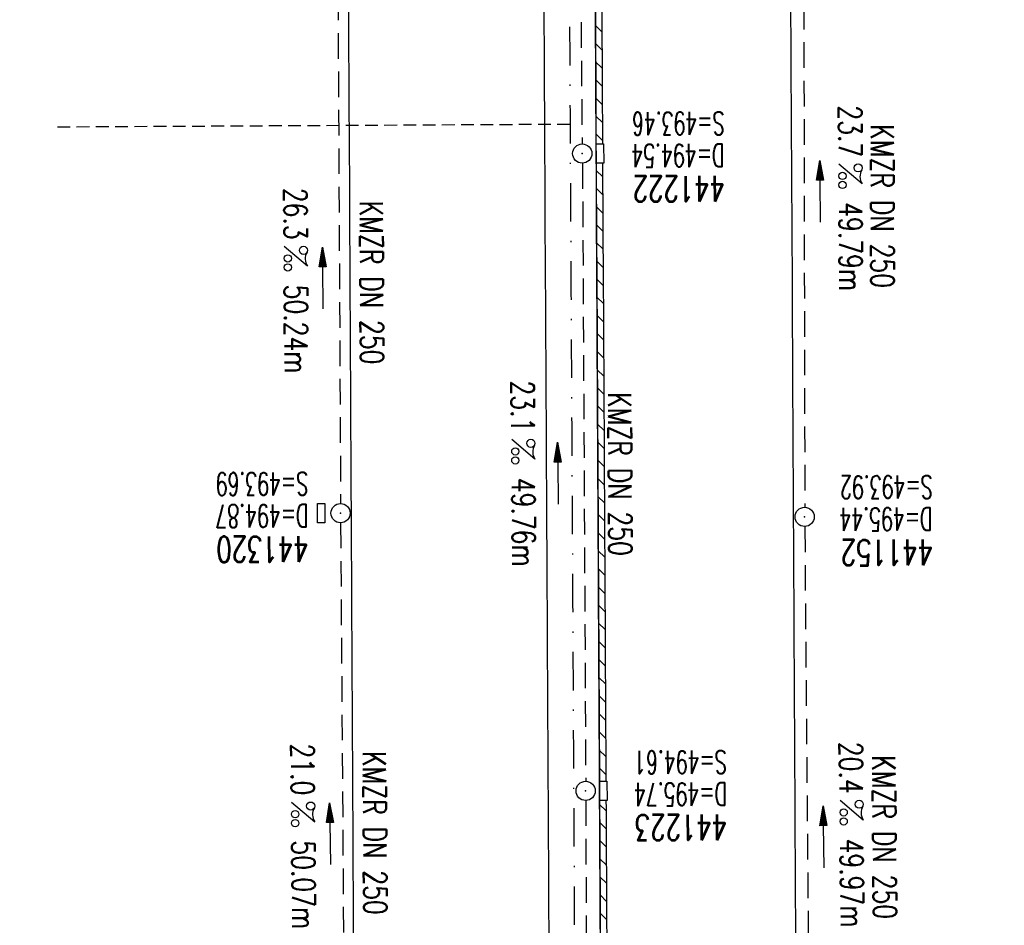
# Model space of a CAD drawing. Extents: x 459406 to 461721, y 413308 to 423218.
# Tile 172 of 256: x 461225 to 461302, y 419559 to 419630. Entities that reach past the tile are written whole.
import ezdxf
from ezdxf.enums import TextEntityAlignment as Align

# ---------------------------------------------------------------- set-up
doc = ezdxf.new("R2010")
doc.units = 0
doc.header["$LTSCALE"] = 2
doc.header["$MEASUREMENT"] = 0
for name, pattern in [('AUSGEZOGEN', [0]), ('GESTRICH-X2', [1.5, 1, -0.5]), ('GESTRICHELT', [0.75, 0.5, -0.25]), ('STRICHPT-X3', [3, 1.5, -0.75, 0, -0.75])]:
    doc.linetypes.add(name, pattern=pattern)
doc.layers.get('0').update_dxf_attribs({"linetype": 'AUSGEZOGEN'})
for name, color, linetype in [('ACHSE', 1, 'STRICHPT-X3'), ('FBR', 8, 'CONTINUOUS'), ('HEKTOM', 1, 'GESTRICHELT'), ('KANAL', 7, 'GESTRICH-X2'), ('PFEIL', 7, 'CONTINUOUS'), ('RINNE', 200, 'CONTINUOUS'), ('SCHACHTNR', 6, 'CONTINUOUS'), ('SCHSYMBOL', 7, 'AUSGEZOGEN'), ('TEXTO', 4, 'CONTINUOUS'), ('TEXTU', 4, 'CONTINUOUS')]:
    doc.layers.add(name, color=color, linetype=linetype)
doc.styles.add('ROMANS', font='romans.shx', dxfattribs={"width": 0.8})

# ---------------------------------------------------------------- blocks, each defined once
blk = doc.blocks.new('PROM')
blk.add_line((1.566, 1.817), (0.019, 0.015))
for centre, radius in [((0.317, 1.51), 0.317), ((0.943, 0.291), 0.283), ((1.645, 0.287), 0.283)]:
    blk.add_circle(centre, radius)
blk.add_arc((0.992, 2.682), 1.033, 239.14139, 303.35492)
blk = doc.blocks.new('PFEIL2')
at = {"color": 0}
for p, q in [((0.88, 0.002), (-2.401, -0.012)), ((0.881, -0.271), (0.879, 0.276)), ((0.879, 0.276), (2.429, 0.009)), ((0.911, 0.27), (0.879, 0.265)), ((0.965, 0.261), (0.879, 0.246)), ((1.019, 0.252), (0.879, 0.228)), ((1.073, 0.242), (0.879, 0.209)), ((1.127, 0.233), (0.879, 0.191)), ((1.181, 0.224), (0.879, 0.172)), ((1.235, 0.214), (0.879, 0.154)), ((1.289, 0.205), (0.879, 0.135)), ((1.343, 0.196), (0.879, 0.117)), ((1.397, 0.187), (0.879, 0.098)), ((1.451, 0.177), (0.879, 0.08)), ((1.505, 0.168), (0.879, 0.061)), ((1.559, 0.159), (0.88, 0.043)), ((1.613, 0.149), (0.88, 0.024)), ((1.668, 0.14), (0.88, 0.006)), ((1.722, 0.131), (0.88, -0.013)), ((1.776, 0.121), (0.88, -0.031)), ((1.83, 0.112), (0.88, -0.05)), ((1.884, 0.103), (0.88, -0.068)), ((1.938, 0.094), (0.88, -0.087)), ((1.992, 0.084), (0.88, -0.105)), ((2.046, 0.075), (0.88, -0.124)), ((2.1, 0.066), (0.88, -0.142)), ((2.154, 0.056), (0.88, -0.161)), ((2.208, 0.047), (0.88, -0.179)), ((2.262, 0.038), (0.881, -0.198)), ((2.316, 0.029), (0.881, -0.216)), ((2.37, 0.019), (0.881, -0.235)), ((2.424, 0.01), (0.881, -0.253)), ((2.429, 0.009), (0.881, -0.271))]:
    blk.add_line(p, q, dxfattribs=at)
blk = doc.blocks.new('GST')
at = {"color": 0}
blk.add_circle((0, 0), 0.75, dxfattribs=at)
blk.add_point((0, 0), dxfattribs=at)
blk = doc.blocks.new('10')
blk.add_blockref('GST', (0, 0))
blk = doc.blocks.new('17')
blk.add_lwpolyline([(-0.755, -1.218), (0.748, -1.218), (0.748, -1.801), (-0.755, -1.801)], close=True)
blk.add_blockref('GST', (0, 0))

msp = doc.modelspace()

# ---------------------------------------------------------------- linework, layer by layer
at = {"layer": 'ACHSE', "flags": 128}
msp.add_lwpolyline([(461161.88, 420437.763, -0.000001), (461165.784, 420419.424, -0.000002), (461167.085, 420413.311), (461177.495, 420364.406), (461187.905, 420315.502), (461193.11, 420291.05), (461198.315, 420266.598, 0.000013), (461200.549, 420256.105, -0.000008), (461202.783, 420245.611, -0.000126), (461202.84, 420245.342, -0.000011), (461203.519, 420242.145, -0.001203), (461205.523, 420232.592, -0.000771), (461208.593, 420217.666, -0.001324), (461210.768, 420206.86, -0.001044), (461213.462, 420193.144, -0.001041), (461215.825, 420180.841, -0.001046), (461218.126, 420168.584, -0.001043), (461220.377, 420156.309, -0.00104), (461222.585, 420143.984, -0.00104), (461224.741, 420131.653, -0.001043), (461226.839, 420119.349, -0.001046), (461228.885, 420107.043, -0.001042), (461230.887, 420094.679, -0.001044), (461232.835, 420082.324, -0.001045), (461234.729, 420069.976, -0.001048), (461236.574, 420057.602, -0.00105), (461238.364, 420045.242, -0.001042), (461240.102, 420032.876, -0.00104), (461241.792, 420020.478, -0.001038), (461243.43, 420008.074, -0.00104), (461245.014, 419995.687, -0.001048), (461246.548, 419983.278, -0.001048), (461248.029, 419970.869, -0.001045), (461249.456, 419958.473, -0.001042), (461250.836, 419946.027, -0.00104), (461252.164, 419933.578, -0.001043), (461253.436, 419921.163, -0.001047), (461254.657, 419908.731, -0.001046), (461255.828, 419896.278, -0.001044), (461256.946, 419883.827, -0.001044), (461258.012, 419871.373, -0.001042), (461259.026, 419858.92, -0.001041), (461259.988, 419846.452, -0.001045), (461260.9, 419833.955, -0.00105), (461261.756, 419821.514, -0.001044), (461262.558, 419809.094, -0.001035), (461263.315, 419796.563, -0.001039), (461264.021, 419784.006, -0.001052), (461264.667, 419771.6, -0.001051), (461265.26, 419759.201, -0.001036), (461265.809, 419746.626, -0.001035), (461266.305, 419734.059, -0.001048), (461266.744, 419721.643, -0.001053), (461267.131, 419709.207, -0.001043), (461267.469, 419696.654, -0.001038), (461267.779, 419683.019, -0.001246), (461267.986, 419671.659, -0.000845), (461268.201, 419656.348, -0.001335), (461268.294, 419646.661, -0.000076), (461268.342, 419639.668, -0.000344), (461268.351, 419638.125, -0.000008), (461268.394, 419629.894, 0.000017), (461268.438, 419621.662, 0.000001), (461268.504, 419609.162, -0.000009), (461268.571, 419596.663, -0.000011), (461268.637, 419584.163, 0.000013), (461268.703, 419571.663, 0.000007), (461268.769, 419559.163, -0.00001), (461268.836, 419546.663), (461269.101, 419496.664), (461269.366, 419446.665), (461269.631, 419396.665), (461269.896, 419346.666), (461270.161, 419296.667), (461270.426, 419246.667), (461270.691, 419196.668), (461270.956, 419146.669), (461271.221, 419096.67), (461271.486, 419046.67), (461271.751, 418996.671, -0.00001), (461271.817, 418984.171, 0.000007), (461271.883, 418971.671, 0.000013), (461271.949, 418959.172, -0.00001), (461272.016, 418946.672, -0.00001), (461272.082, 418934.172, 0.00001), (461272.148, 418921.672, 0.00001), (461272.215, 418909.172, -0.00001), (461272.281, 418896.672, -0.00001), (461272.347, 418884.172, 0.00001), (461272.413, 418871.673, 0.00001), (461272.48, 418859.173, -0.000008), (461272.546, 418846.673, -0.000012), (461272.612, 418834.173, 0.000001), (461272.678, 418821.673, 0.000028), (461272.722, 418813.337, -0.000014), (461272.767, 418805.001, -0.000517), (461272.773, 418803.535, -0.00011), (461272.794, 418796.674, -0.00198), (461272.783, 418786.973, -0.001256), (461272.666, 418771.675, -0.001874), (461272.508, 418760.321, -0.00156), (461272.225, 418746.679, -0.001561), (461271.887, 418734.155, -0.001568), (461271.472, 418721.69, -0.001564), (461270.979, 418709.233, -0.001556), (461270.406, 418696.713, -0.001558), (461269.755, 418684.205, -0.001564), (461269.029, 418671.751, -0.001572), (461268.224, 418659.29, -0.001568), (461267.339, 418646.808, -0.001561), (461266.378, 418634.354, -0.001559), (461265.337, 418621.889, -0.001562), (461264.217, 418609.413, -0.001569), (461263.024, 418596.996, -0.001568), (461261.753, 418584.581, -0.001563), (461260.399, 418572.135, -0.001556), (461258.969, 418559.707, -0.001558), (461257.464, 418547.308, -0.001565), (461255.88, 418534.904, -0.001566), (461254.219, 418522.519, -0.001565), (461252.483, 418510.158, -0.001561), (461250.664, 418497.774, -0.001562), (461248.769, 418485.405, -0.001565), (461246.8, 418473.074, -0.001567), (461244.753, 418460.749, -0.001565), (461242.627, 418448.425, -0.001562), (461240.425, 418436.123, -0.001561), (461238.146, 418423.83, -0.001563), (461235.787, 418411.538, -0.001567), (461233.358, 418399.293, -0.001565), (461230.853, 418387.066, -0.00156), (461228.263, 418374.818, -0.001559), (461225.598, 418362.589, -0.001563), (461222.863, 418350.408, -0.001567), (461220.051, 418338.239, -0.001564), (461217.158, 418326.068, -0.001562), (461214.191, 418313.923, -0.001563), (461211.149, 418301.801, -0.001563), (461207.62, 418288.102, -0.002038), (461204.837, 418277.611, -0.001089), (461200.877, 418263.052, -0.001658), (461198.223, 418253.502, -0.000013), (461197.531, 418251.045, -0.000228), (461197.491, 418250.902, -0.000007), (461194.459, 418240.172, 0.000006), (461191.428, 418229.443), (461184.631, 418205.385), (461177.834, 418181.327, 0.000005), (461174.436, 418169.297, -0.000005), (461171.037, 418157.268, -0.000019), (461167.638, 418145.239, 0.000019), (461164.239, 418133.21), (461157.442, 418109.152), (461150.645, 418085.094, 0.000005), (461147.247, 418073.064, -0.000001), (461143.848, 418061.035, -0.000002), (461140.45, 418049.006, -0.000002), (461137.051, 418036.977, -0.000015), (461133.652, 418024.948, 0.000019), (461130.253, 418012.919), (461123.456, 417988.861), (461116.659, 417964.803, 0.000001), (461115.306, 417960.013, 0.000001), (461112.35, 417949.551, 0.000375), (461111.879, 417947.88, 0.000088), (461109.875, 417940.74, 0.001331), (461107.276, 417931.379, 0.000846), (461103.251, 417916.634, 0.001238), (461100.29, 417905.607, 0.001041), (461096.828, 417892.473, 0.001036), (461093.692, 417880.372, 0.001036), (461090.606, 417868.26, 0.001038), (461087.567, 417856.121, 0.00104), (461084.585, 417843.996, 0.001041), (461081.655, 417831.863, 0.001037), (461078.766, 417819.682, 0.001037), (461075.933, 417807.511, 0.001036), (461073.149, 417795.321, 0.001043), (461070.41, 417783.094, 0.001049), (461067.735, 417770.915, 0.00104), (461065.113, 417758.735, 0.001034), (461062.525, 417746.464, 0.00103), (461059.987, 417734.182, 0.001036), (461057.517, 417721.971, 0.001044), (461055.095, 417709.739, 0.001039), (461052.713, 417697.437, 0.00104), (461050.384, 417685.137, 0.001043), (461048.113, 417672.863, 0.001039), (461045.895, 417660.59, 0.001034), (461043.718, 417648.253, 0.001037), (461041.589, 417635.888, 0.001045), (461039.527, 417623.607, 0.001043), (461037.516, 417611.318, 0.001035), (461035.542, 417598.927, 0.001032), (461033.621, 417586.541, 0.001037), (461031.761, 417574.214, 0.001044), (461029.95, 417561.865, 0.001041), (461028.186, 417549.471, 0.001039), (461026.475, 417537.083, 0.00104), (461024.817, 417524.699, 0.001038), (461023.211, 417512.312, 0.001036), (461021.654, 417499.9, 0.001039), (461020.147, 417487.471, 0.001043), (461018.697, 417475.076, 0.001041), (461017.299, 417462.677, 0.001038), (461015.947, 417450.228, 0.001035), (461014.646, 417437.764, 0.00104), (461013.403, 417425.357, 0.001038), (461012.212, 417412.95, 0.001032), (461011.066, 417400.467, 0.001036), (461009.973, 417387.998, 0.001039), (461008.935, 417375.558, 0.001048), (461007.947, 417363.092, 0.001048), (461007.012, 417350.632, 0.001037), (461005.984, 417336.12, 0.001443), (461005.297, 417325.691, 0.000621), (461004.387, 417310.949, 0.000896), (461003.788, 417300.737, 0.000001), (461003.776, 417300.527, 0.000151), (461003.776, 417300.526, 0.000033), (461003.08, 417288.151, -0.000002), (461002.385, 417275.777), (461000.982, 417250.816), (460999.579, 417225.856), (460996.773, 417175.935), (460993.967, 417126.013, 0), (460992.564, 417101.052, 0), (460991.161, 417076.092), (460988.354, 417026.171, 0.000005), (460987.418, 417009.53, 0.000002), (460985.548, 416976.25)], format="xyb", dxfattribs=at)
at = {"layer": 'FBR'}
for points in [[(461281.246, 419784.939, -0.001052), (461281.896, 419772.46, -0.001051), (461282.492, 419759.989, -0.001036), (461283.044, 419747.343, -0.001035), (461283.543, 419734.704, -0.001048), (461283.984, 419722.216, -0.001053), (461284.374, 419709.707, -0.001043), (461284.714, 419697.082, -0.001038), (461285.026, 419683.376, -0.001246), (461285.234, 419671.93, -0.000845), (461285.449, 419656.561, -0.001335), (461285.544, 419646.781, -0.000076), (461285.591, 419639.783, -0.000344), (461285.601, 419638.216, -0.000008), (461285.644, 419629.984, 0.000017), (461285.688, 419621.754), (461285.754, 419609.254, -0.000009), (461285.821, 419596.754, -0.000011), (461285.887, 419584.254, 0.000013), (461285.953, 419571.755, 0.000007), (461286.019, 419559.255, -0.00001), (461286.086, 419546.754), (461286.351, 419496.755), (461286.616, 419446.756)], [(461262.024, 419783.898, -0.001052), (461262.669, 419771.5, -0.001051), (461263.262, 419759.11, -0.001036), (461263.811, 419746.543, -0.001035), (461264.307, 419733.984, -0.001048), (461264.745, 419721.577, -0.001053), (461265.132, 419709.149, -0.001043), (461265.47, 419696.604, -0.001038), (461265.78, 419682.978, -0.001246), (461265.986, 419671.628, -0.000845), (461266.201, 419656.324, -0.001335), (461266.294, 419646.647, -0.000076), (461266.342, 419639.655, -0.000344), (461266.351, 419638.114, -0.000008), (461266.395, 419629.883, 0.000017), (461266.438, 419621.651), (461266.505, 419609.152, -0.000009), (461266.571, 419596.652, -0.000011), (461266.637, 419584.152, 0.000013), (461266.703, 419571.652, 0.000007), (461266.77, 419559.152, -0.00001), (461266.836, 419546.652), (461267.101, 419496.653), (461267.366, 419446.654)], [(461266.018, 419784.114, -0.001052), (461266.665, 419771.7, -0.001051), (461267.258, 419759.293, -0.001036), (461267.807, 419746.709, -0.001035), (461268.304, 419734.134, -0.001048), (461268.743, 419721.709, -0.001053), (461269.13, 419709.265, -0.001043), (461269.468, 419696.704, -0.001038), (461269.779, 419683.061, -0.001246), (461269.986, 419671.69, -0.000845), (461270.2, 419656.373, -0.001335), (461270.294, 419646.675, -0.000076), (461270.342, 419639.682, -0.000344), (461270.351, 419638.136, -0.000008), (461270.394, 419629.904, 0.000017), (461270.438, 419621.673), (461270.504, 419609.173, -0.000009), (461270.571, 419596.674, -0.000011), (461270.637, 419584.174, 0.000013), (461270.703, 419571.674, 0.000007), (461270.769, 419559.174, -0.00001), (461270.836, 419546.674), (461271.101, 419496.675), (461271.366, 419446.676)], [(461246.797, 419783.073, -0.001052), (461247.438, 419770.74, -0.001051), (461248.028, 419758.414, -0.001036), (461248.574, 419745.909, -0.001035), (461249.067, 419733.414, -0.001048), (461249.504, 419721.07, -0.001053), (461249.888, 419708.706, -0.001043), (461250.224, 419696.226, -0.001038), (461250.533, 419682.663, -0.001246), (461250.738, 419671.388, -0.000845), (461250.952, 419656.136, -0.001335), (461251.044, 419646.541, -0.000076), (461251.092, 419639.553, -0.000344), (461251.101, 419638.034, -0.000008), (461251.145, 419629.803, 0.000017), (461251.188, 419621.57), (461251.255, 419609.071, -0.000009), (461251.321, 419596.572, -0.000011), (461251.387, 419584.072, 0.000013), (461251.453, 419571.571, 0.000007), (461251.52, 419559.071, -0.00001), (461251.586, 419546.572), (461251.851, 419496.573), (461252.116, 419446.574)]]:
    msp.add_lwpolyline(points, format="xyb", dxfattribs=at)
at = {"layer": 'HEKTOM'}
msp.add_line((461268.438, 419621.656), (461228.438, 419621.438), dxfattribs=at)
at = {"layer": 'KANAL'}
for p, q in [((461268.938, 419668.625), (461269.375, 419620.125)), ((461250.281, 419640.781), (461250.531, 419592.063)), ((461286.656, 419640.063), (461286.75, 419591.75)), ((461269.406, 419618.625), (461269.656, 419570.375)), ((461250.531, 419590.563), (461250.875, 419541.969)), ((461286.75, 419590.25), (461287.156, 419541.781)), ((461269.656, 419568.875), (461269.813, 419530))]:
    msp.add_line(p, q, dxfattribs=at)
at = {"layer": 'RINNE'}
for p, q in [((461270.418, 419629.371), (461270.921, 419628.873)), ((461270.426, 419627.957), (461270.929, 419627.459)), ((461270.433, 419626.542), (461270.936, 419626.045)), ((461270.441, 419625.128), (461270.943, 419624.631)), ((461270.448, 419623.714), (461270.951, 419623.217)), ((461270.456, 419622.3), (461270.958, 419621.803)), ((461270.463, 419620.886), (461270.966, 419620.388)), ((461270.478, 419618.057), (461270.981, 419617.56)), ((461270.486, 419616.643), (461270.989, 419616.146)), ((461270.493, 419615.229), (461270.996, 419614.731)), ((461270.501, 419613.815), (461271.004, 419613.317)), ((461270.508, 419612.4), (461271.011, 419611.903)), ((461270.516, 419610.986), (461271.019, 419610.489)), ((461270.524, 419609.572), (461271.026, 419609.074)), ((461270.531, 419608.158), (461271.034, 419607.66)), ((461270.539, 419606.743), (461271.041, 419606.246)), ((461270.546, 419605.329), (461271.049, 419604.832)), ((461270.554, 419603.915), (461271.056, 419603.418)), ((461270.561, 419602.501), (461271.064, 419602.003)), ((461270.569, 419601.086), (461271.071, 419600.589)), ((461270.576, 419599.672), (461271.079, 419599.175)), ((461270.584, 419598.258), (461271.086, 419597.761)), ((461270.591, 419596.844), (461271.094, 419596.346)), ((461270.599, 419595.43), (461271.101, 419594.932)), ((461270.606, 419594.015), (461271.109, 419593.518)), ((461270.614, 419592.601), (461271.116, 419592.104)), ((461270.621, 419591.187), (461271.124, 419590.69)), ((461270.629, 419589.773), (461271.131, 419589.276)), ((461270.636, 419588.359), (461271.139, 419587.861)), ((461270.644, 419586.945), (461271.146, 419586.447)), ((461270.651, 419585.53), (461271.154, 419585.033)), ((461270.658, 419584.116), (461271.161, 419583.619)), ((461270.666, 419582.702), (461271.169, 419582.205)), ((461270.673, 419581.288), (461271.176, 419580.791)), ((461270.681, 419579.874), (461271.183, 419579.377)), ((461270.688, 419578.46), (461271.191, 419577.962)), ((461270.696, 419577.046), (461271.198, 419576.548)), ((461270.703, 419575.631), (461271.206, 419575.134)), ((461270.711, 419574.217), (461271.213, 419573.72)), ((461270.718, 419572.803), (461271.221, 419572.306)), ((461270.726, 419571.389), (461271.228, 419570.891)), ((461270.741, 419568.56), (461271.243, 419568.063)), ((461270.748, 419567.146), (461271.251, 419566.649)), ((461270.756, 419565.732), (461271.258, 419565.235)), ((461270.763, 419564.318), (461271.266, 419563.82)), ((461270.771, 419562.903), (461271.273, 419562.406)), ((461270.778, 419561.489), (461271.281, 419560.992)), ((461270.786, 419560.075), (461271.289, 419559.578))]:
    msp.add_line(p, q, dxfattribs=at)
for points in [[(461266.045, 419783.94, -0.001052), (461266.691, 419771.543, -0.001051), (461267.283, 419759.153, -0.001036), (461267.832, 419746.586, -0.001035), (461268.328, 419734.027, -0.001048), (461268.766, 419721.619, -0.001053), (461269.153, 419709.191, -0.001043), (461269.491, 419696.647, -0.001038), (461269.801, 419683.021, -0.001246), (461270.007, 419671.67, -0.000845), (461270.222, 419656.366, -0.001335), (461270.315, 419646.69, -0.000076), (461270.363, 419639.698, -0.000344), (461270.372, 419638.157, -0.000008), (461270.416, 419629.926, 0.000017), (461270.459, 419621.694), (461270.526, 419609.194, -0.000009), (461270.592, 419596.695, -0.000011), (461270.658, 419584.195, 0.000013), (461270.724, 419571.695, 0.000007), (461270.791, 419559.195, -0.00001), (461270.857, 419546.695), (461270.94, 419521.673)], [(461270.554, 419668.63, -0.000676), (461270.722, 419656.373, -0.001335), (461270.815, 419646.693, -0.000076), (461270.863, 419639.701, -0.000344), (461270.872, 419638.16, -0.000008), (461270.916, 419629.928, 0.000017), (461270.959, 419621.697), (461270.967, 419620.132, -0.000009)], [(461270.975, 419618.629), (461271.026, 419609.197, -0.000009), (461271.092, 419596.698, -0.000011), (461271.158, 419584.198, 0.000013), (461271.224, 419571.698, 0.000001), (461271.231, 419570.369, -0.00001)], [(461271.239, 419568.866, 0.000005), (461271.291, 419559.198, -0.00001), (461271.357, 419546.697), (461271.412, 419530.02)]]:
    msp.add_lwpolyline(points, format="xyb", dxfattribs=at)
at = {"layer": 'SCHSYMBOL'}
for points in [[(461270.475, 419618.627), (461270.467, 419620.129), (461271.05, 419620.133), (461271.058, 419618.63)], [(461270.739, 419568.864), (461270.731, 419570.366), (461271.314, 419570.37), (461271.322, 419568.867)]]:
    msp.add_lwpolyline(points, close=True, dxfattribs=at)

# ---------------------------------------------------------------- block references
at = {"layer": 'PFEIL'}
for p, rotation in [((461287.932, 419616.409), 90.07819999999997), ((461249.133, 419609.648), 90.28619999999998), ((461267.488, 419594.406), 90.30280000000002), ((461249.704, 419566.258), 90.40170000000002), ((461288.201, 419566.02), 90.47129999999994)]:
    msp.add_blockref('PFEIL2', p, dxfattribs=dict(at, rotation=rotation))
at = {"layer": 'SCHSYMBOL'}
for name, p, rotation in [('GST', (461269.387, 419619.376), 90.30369999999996), ('17', (461250.528, 419591.298), 270.3037), ('10', (461286.737, 419591.01), 270.3037), ('GST', (461269.65, 419569.613), 90.30369999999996)]:
    msp.add_blockref(name, p, dxfattribs=dict(at, rotation=rotation))
at = {"layer": 'TEXTU'}
for p, rotation in [((461289.403, 419618.571), 270.0782), ((461246.12, 419612.133), 270.2862), ((461263.868, 419597.063), 270.3028), ((461289.486, 419568.876), 270.4713), ((461246.686, 419568.737), 270.4017000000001)]:
    msp.add_blockref('PROM', p, dxfattribs=dict(at, rotation=rotation))

# ---------------------------------------------------------------- texts
at = {"layer": 'SCHACHTNR', "style": 'ROMANS'}
for s, height, width, p in [('S=493.46', 1.8, 0.6, (461280.485, 419622.64)), ('D=494.54', 1.8, 0.6, (461280.485, 419620.14)), ('441222', 2, 0.7, (461280.516, 419617.64)), ('S=493.69', 1.8, 0.6, (461248, 419594.5)), ('S=493.92', 1.8, 0.6, (461296.719, 419594.25)), ('D=494.87', 1.8, 0.6, (461248.031, 419592)), ('D=495.44', 1.8, 0.6, (461296.719, 419591.75)), ('441320', 2, 0.7, (461248.031, 419589.5)), ('441152', 2, 0.7, (461296.75, 419589.25)), ('S=494.61', 1.8, 0.6, (461280.658, 419572.772)), ('D=495.74', 1.8, 0.6, (461280.689, 419570.272)), ('441223', 2, 0.7, (461280.689, 419567.772))]:
    msp.add_text(s, height=height, rotation=180.3036, dxfattribs=dict(at, width=width)).set_placement(p)
at = {"layer": 'TEXTO', "style": 'ROMANS', "width": 0.75}
for rotation, p in [(270.0782, (461291.908, 419615.273)), (270.2862, (461252.055, 419609.301)), (270.3028, (461271.432, 419594.35)), (270.4017, (461252.308, 419566.328)), (270.4713, (461292.059, 419565.996))]:
    msp.add_text('KMZR DN 250', height=1.8, rotation=rotation, dxfattribs=at).set_placement(p, align=Align.CENTER)
at = {"layer": 'TEXTU', "style": 'ROMANS', "width": 0.75}
for s, rotation, p in [('23.7', 270.0782, (461289.391, 419623.139)), ('26.3', 270.2862, (461246.105, 419616.702)), ('49.79m', 270.0782, (461289.422, 419615.576)), ('50.24m', 270.2862, (461246.136, 419609.139)), ('23.1', 270.3028, (461263.832, 419601.653)), ('49.76m', 270.3028, (461263.894, 419594.059)), ('21.0', 270.4017, (461246.656, 419573.313)), ('20.4', 270.4713, (461289.439, 419573.444)), ('49.97m', 270.4713, (461289.502, 419565.881)), ('50.07m', 270.4017, (461246.719, 419565.75))]:
    msp.add_text(s, height=1.8, rotation=rotation, dxfattribs=at).set_placement(p)

doc.saveas('drawing.dxf')
